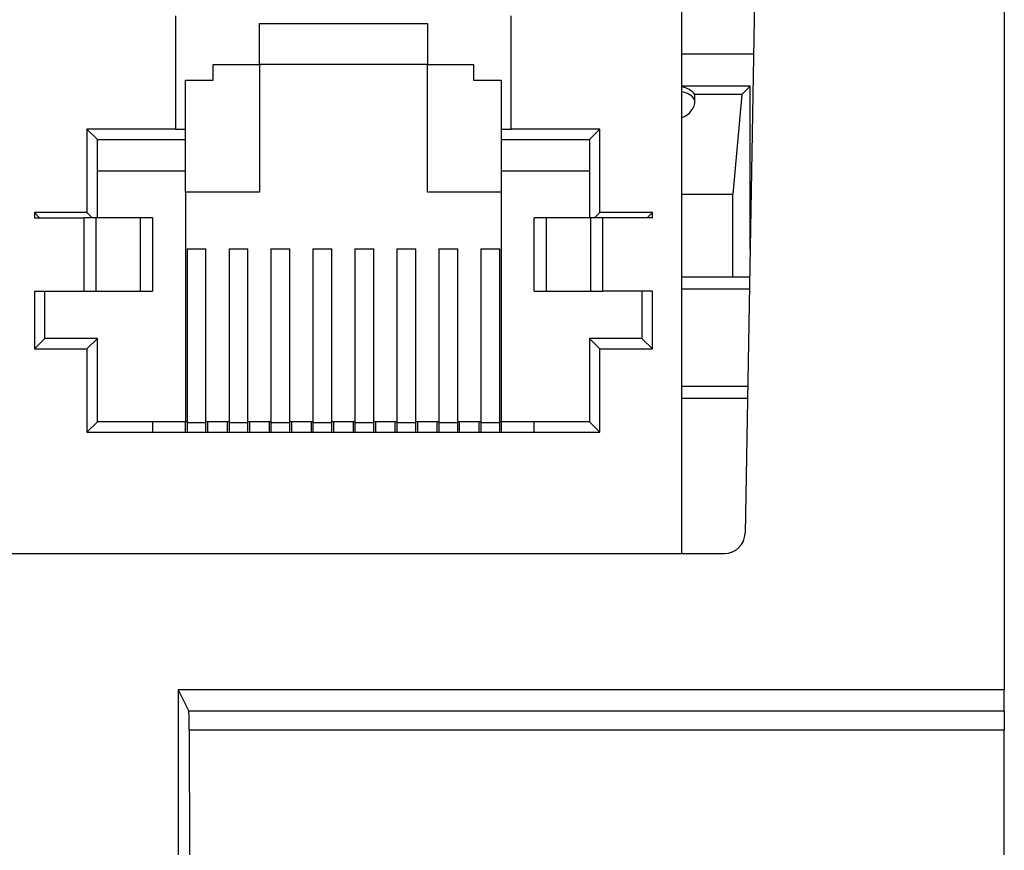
# Model space of a CAD drawing. Header units: inches. Extents: x -14 to 120, y -144 to -15.
# Tile 15 of 16: x 103 to 119, y -37 to -23. Entities that reach past the tile are written whole.
import ezdxf

# ---------------------------------------------------------------- set-up
doc = ezdxf.new("R2010")
doc.units = ezdxf.units.IN
doc.header["$MEASUREMENT"] = 0

# ---------------------------------------------------------------- blocks, each defined once
blk = doc.blocks.new('block 767')
at = {"color": 7, "lineweight": 25}
blk.add_lwpolyline([(119.311, -34.691), (105.5, -34.691)], dxfattribs=at)
blk = doc.blocks.new('block 768')
at = {"color": 7, "lineweight": 25}
blk.add_lwpolyline([(119.311, -36.806), (119.311, -34.691)], dxfattribs=at)
blk = doc.blocks.new('block 770')
at = {"color": 7, "lineweight": 25}
blk.add_lwpolyline([(105.5, -34.691), (105.504, -36.806)], dxfattribs=at)
blk = doc.blocks.new('block 771')
at = {"color": 7, "lineweight": 25}
blk.add_open_spline([(105.5, -34.691), (105.5, -34.675), (105.5, -34.657), (105.5, -34.64), (105.5, -34.624), (105.5, -34.608), (105.499, -34.592), (105.499, -34.577), (105.499, -34.562), (105.499, -34.547), (105.498, -34.533), (105.498, -34.518), (105.498, -34.505), (105.498, -34.492), (105.497, -34.479), (105.497, -34.466), (105.496, -34.436), (105.495, -34.411), (105.494, -34.395), (105.493, -34.379), (105.492, -34.373), (105.491, -34.367)], degree=3, knots=[0, 0, 0, 0, 1, 1, 1, 2, 2, 2, 3, 3, 3, 4, 4, 4, 5, 5, 5, 6, 6, 6, 7, 7, 7, 7], dxfattribs=at)
blk = doc.blocks.new('block 772')
at = {"color": 7, "lineweight": 25}
blk.add_lwpolyline([(105.311, -34.006), (105.311, -36.806)], dxfattribs=at)
blk = doc.blocks.new('block 773')
at = {"color": 7, "lineweight": 25}
blk.add_lwpolyline([(105.311, -34.006), (105.491, -34.367)], dxfattribs=at)
blk = doc.blocks.new('block 774')
at = {"color": 7, "lineweight": 25}
blk.add_lwpolyline([(119.311, -34.367), (105.491, -34.367)], dxfattribs=at)
blk = doc.blocks.new('block 775')
at = {"color": 7, "lineweight": 25}
blk.add_lwpolyline([(119.311, -34.367), (119.311, -34.691)], dxfattribs=at)
blk = doc.blocks.new('block 781')
at = {"color": 7, "lineweight": 25}
blk.add_lwpolyline([(119.311, -34.006), (105.311, -34.006)], dxfattribs=at)
blk = doc.blocks.new('block 782')
at = {"color": 7, "lineweight": 25}
blk.add_lwpolyline([(119.311, -34.367), (119.311, -34.006)], dxfattribs=at)
blk = doc.blocks.new('block 848')
at = {"color": 7, "lineweight": 25}
blk.add_lwpolyline([(101.653, -31.696), (114.569, -31.696)], dxfattribs=at)
blk = doc.blocks.new('block 849')
at = {"color": 7, "lineweight": 25}
blk.add_open_spline([(114.569, -31.696), (114.76, -31.696), (114.916, -31.543), (114.919, -31.352)], degree=3, dxfattribs=at)
blk = doc.blocks.new('block 850')
at = {"color": 7, "lineweight": 25}
blk.add_lwpolyline([(115.105, -20.7), (114.919, -31.352)], dxfattribs=at)
blk = doc.blocks.new('block 856')
at = {"color": 7, "lineweight": 25}
blk.add_lwpolyline([(119.311, -20.706), (119.311, -34.006)], dxfattribs=at)
blk = doc.blocks.new('block 980')
at = {"color": 7, "lineweight": 25}
blk.add_lwpolyline([(113.347, -28.229), (113.347, -27.251)], dxfattribs=at)
blk = doc.blocks.new('block 981')
at = {"color": 7, "lineweight": 25}
blk.add_lwpolyline([(113.347, -27.251), (112.505, -27.251)], dxfattribs=at)
blk = doc.blocks.new('block 982')
at = {"color": 7, "lineweight": 25}
blk.add_lwpolyline([(112.505, -26.007), (112.505, -27.251)], dxfattribs=at)
blk = doc.blocks.new('block 983')
at = {"color": 7, "lineweight": 25}
blk.add_lwpolyline([(113.347, -26.007), (112.505, -26.007)], dxfattribs=at)
blk = doc.blocks.new('block 984')
at = {"color": 7, "lineweight": 25}
blk.add_lwpolyline([(113.347, -26.007), (113.347, -25.918)], dxfattribs=at)
blk = doc.blocks.new('block 985')
at = {"color": 7, "lineweight": 25}
blk.add_lwpolyline([(113.347, -25.918), (112.458, -25.918)], dxfattribs=at)
blk = doc.blocks.new('block 986')
at = {"color": 7, "lineweight": 25}
blk.add_lwpolyline([(112.458, -25.918), (112.458, -24.504)], dxfattribs=at)
blk = doc.blocks.new('block 987')
at = {"color": 7, "lineweight": 25}
blk.add_lwpolyline([(112.458, -24.504), (110.956, -24.504)], dxfattribs=at)
blk = doc.blocks.new('block 988')
at = {"color": 7, "lineweight": 25}
blk.add_lwpolyline([(110.956, -24.504), (110.956, -22.584)], dxfattribs=at)
blk = doc.blocks.new('block 994')
at = {"color": 7, "lineweight": 25}
blk.add_lwpolyline([(105.266, -22.584), (105.266, -24.504)], dxfattribs=at)
blk = doc.blocks.new('block 995')
at = {"color": 7, "lineweight": 25}
blk.add_lwpolyline([(105.266, -24.504), (103.764, -24.504)], dxfattribs=at)
blk = doc.blocks.new('block 996')
at = {"color": 7, "lineweight": 25}
blk.add_lwpolyline([(103.764, -24.504), (103.764, -25.918)], dxfattribs=at)
blk = doc.blocks.new('block 997')
at = {"color": 7, "lineweight": 25}
blk.add_lwpolyline([(103.764, -25.918), (102.875, -25.918)], dxfattribs=at)
blk = doc.blocks.new('block 998')
at = {"color": 7, "lineweight": 25}
blk.add_lwpolyline([(102.875, -25.918), (102.875, -26.007)], dxfattribs=at)
blk = doc.blocks.new('block 999')
at = {"color": 7, "lineweight": 25}
blk.add_lwpolyline([(102.875, -26.007), (103.717, -26.007)], dxfattribs=at)
blk = doc.blocks.new('block 1000')
at = {"color": 7, "lineweight": 25}
blk.add_lwpolyline([(103.717, -27.251), (103.717, -26.007)], dxfattribs=at)
blk = doc.blocks.new('block 1001')
at = {"color": 7, "lineweight": 25}
blk.add_lwpolyline([(102.875, -27.251), (103.717, -27.251)], dxfattribs=at)
blk = doc.blocks.new('block 1002')
at = {"color": 7, "lineweight": 25}
blk.add_lwpolyline([(102.875, -27.251), (102.875, -28.229)], dxfattribs=at)
blk = doc.blocks.new('block 1003')
at = {"color": 7, "lineweight": 25}
blk.add_lwpolyline([(102.875, -28.229), (103.764, -28.229)], dxfattribs=at)
blk = doc.blocks.new('block 1004')
at = {"color": 7, "lineweight": 25}
blk.add_lwpolyline([(103.764, -28.229), (103.764, -29.643)], dxfattribs=at)
blk = doc.blocks.new('block 1005')
at = {"color": 7, "lineweight": 25}
blk.add_lwpolyline([(103.764, -29.643), (112.458, -29.643)], dxfattribs=at)
blk = doc.blocks.new('block 1006')
at = {"color": 7, "lineweight": 25}
blk.add_lwpolyline([(112.458, -29.643), (112.458, -28.229)], dxfattribs=at)
blk = doc.blocks.new('block 1007')
at = {"color": 7, "lineweight": 25}
blk.add_lwpolyline([(112.458, -28.229), (113.347, -28.229)], dxfattribs=at)
blk = doc.blocks.new('block 1010')
at = {"color": 7, "lineweight": 25}
blk.add_lwpolyline([(113.845, -31.696), (113.845, -22.228)], dxfattribs=at)
blk = doc.blocks.new('block 1011')
at = {"color": 7, "lineweight": 25}
blk.add_lwpolyline([(112.505, -26.007), (112.307, -26.007)], dxfattribs=at)
blk = doc.blocks.new('block 1012')
at = {"color": 7, "lineweight": 25}
blk.add_lwpolyline([(112.307, -27.251), (112.505, -27.251)], dxfattribs=at)
blk = doc.blocks.new('block 1013')
at = {"color": 7, "lineweight": 25}
blk.add_lwpolyline([(112.307, -27.251), (112.307, -26.007)], dxfattribs=at)
blk = doc.blocks.new('block 1014')
at = {"color": 7, "lineweight": 25}
blk.add_lwpolyline([(103.916, -26.007), (103.717, -26.007)], dxfattribs=at)
blk = doc.blocks.new('block 1015')
at = {"color": 7, "lineweight": 25}
blk.add_lwpolyline([(103.916, -26.007), (103.916, -27.251)], dxfattribs=at)
blk = doc.blocks.new('block 1016')
at = {"color": 7, "lineweight": 25}
blk.add_lwpolyline([(103.717, -27.251), (103.916, -27.251)], dxfattribs=at)
blk = doc.blocks.new('block 1017')
at = {"color": 7, "lineweight": 25}
blk.add_lwpolyline([(104.675, -27.251), (104.675, -26.007)], dxfattribs=at)
blk = doc.blocks.new('block 1018')
at = {"color": 7, "lineweight": 25}
blk.add_lwpolyline([(104.675, -26.007), (103.916, -26.007)], dxfattribs=at)
blk = doc.blocks.new('block 1019')
at = {"color": 7, "lineweight": 25}
blk.add_lwpolyline([(103.916, -27.251), (104.675, -27.251)], dxfattribs=at)
blk = doc.blocks.new('block 1020')
at = {"color": 7, "lineweight": 25}
blk.add_lwpolyline([(111.547, -26.007), (111.547, -27.251)], dxfattribs=at)
blk = doc.blocks.new('block 1021')
at = {"color": 7, "lineweight": 25}
blk.add_lwpolyline([(112.307, -26.007), (111.547, -26.007)], dxfattribs=at)
blk = doc.blocks.new('block 1022')
at = {"color": 7, "lineweight": 25}
blk.add_lwpolyline([(111.547, -27.251), (112.307, -27.251)], dxfattribs=at)
blk = doc.blocks.new('block 1131')
at = {"color": 7, "lineweight": 25}
blk.add_lwpolyline([(112.28, -29.465), (112.458, -29.643)], dxfattribs=at)
blk = doc.blocks.new('block 1132')
at = {"color": 7, "lineweight": 25}
blk.add_lwpolyline([(112.28, -28.051), (112.28, -29.465)], dxfattribs=at)
blk = doc.blocks.new('block 1133')
at = {"color": 7, "lineweight": 25}
blk.add_lwpolyline([(112.28, -28.051), (112.458, -28.229)], dxfattribs=at)
blk = doc.blocks.new('block 1134')
at = {"color": 7, "lineweight": 25}
blk.add_lwpolyline([(103.942, -28.051), (103.764, -28.229)], dxfattribs=at)
blk = doc.blocks.new('block 1135')
at = {"color": 7, "lineweight": 25}
blk.add_lwpolyline([(103.942, -29.465), (103.942, -28.051)], dxfattribs=at)
blk = doc.blocks.new('block 1136')
at = {"color": 7, "lineweight": 25}
blk.add_lwpolyline([(103.942, -29.465), (103.764, -29.643)], dxfattribs=at)
blk = doc.blocks.new('block 1137')
at = {"color": 7, "lineweight": 25}
blk.add_lwpolyline([(112.28, -29.465), (111.338, -29.465)], dxfattribs=at)
blk = doc.blocks.new('block 1138')
at = {"color": 7, "lineweight": 25}
blk.add_lwpolyline([(111.338, -29.465), (111.338, -29.643)], dxfattribs=at)
blk = doc.blocks.new('block 1139')
at = {"color": 7, "lineweight": 25}
blk.add_lwpolyline([(104.884, -29.465), (103.942, -29.465)], dxfattribs=at)
blk = doc.blocks.new('block 1140')
at = {"color": 7, "lineweight": 25}
blk.add_lwpolyline([(104.884, -29.643), (104.884, -29.465)], dxfattribs=at)
blk = doc.blocks.new('block 1141')
at = {"color": 7, "lineweight": 25}
blk.add_lwpolyline([(113.17, -28.051), (112.28, -28.051)], dxfattribs=at)
blk = doc.blocks.new('block 1142')
at = {"color": 7, "lineweight": 25}
blk.add_lwpolyline([(113.17, -28.051), (113.347, -28.229)], dxfattribs=at)
blk = doc.blocks.new('block 1143')
at = {"color": 7, "lineweight": 25}
blk.add_lwpolyline([(102.964, -26.007), (102.875, -25.918)], dxfattribs=at)
blk = doc.blocks.new('block 1144')
at = {"color": 7, "lineweight": 25}
blk.add_lwpolyline([(103.053, -28.051), (103.053, -27.251)], dxfattribs=at)
blk = doc.blocks.new('block 1145')
at = {"color": 7, "lineweight": 25}
blk.add_lwpolyline([(103.053, -28.051), (102.875, -28.229)], dxfattribs=at)
blk = doc.blocks.new('block 1146')
at = {"color": 7, "lineweight": 25}
blk.add_lwpolyline([(113.17, -27.251), (113.17, -28.051)], dxfattribs=at)
blk = doc.blocks.new('block 1147')
at = {"color": 7, "lineweight": 25}
blk.add_lwpolyline([(113.259, -26.007), (113.347, -25.918)], dxfattribs=at)
blk = doc.blocks.new('block 1148')
at = {"color": 7, "lineweight": 25}
blk.add_lwpolyline([(103.942, -28.051), (103.053, -28.051)], dxfattribs=at)
blk = doc.blocks.new('block 1149')
at = {"color": 7, "lineweight": 25}
blk.add_lwpolyline([(112.369, -26.007), (112.458, -25.918)], dxfattribs=at)
blk = doc.blocks.new('block 1150')
at = {"color": 7, "lineweight": 25}
blk.add_lwpolyline([(112.28, -24.682), (112.28, -26.007)], dxfattribs=at)
blk = doc.blocks.new('block 1151')
at = {"color": 7, "lineweight": 25}
blk.add_lwpolyline([(112.28, -24.682), (112.458, -24.504)], dxfattribs=at)
blk = doc.blocks.new('block 1152')
at = {"color": 7, "lineweight": 25}
blk.add_lwpolyline([(103.853, -26.007), (103.764, -25.918)], dxfattribs=at)
blk = doc.blocks.new('block 1153')
at = {"color": 7, "lineweight": 25}
blk.add_lwpolyline([(103.942, -24.682), (103.764, -24.504)], dxfattribs=at)
blk = doc.blocks.new('block 1154')
at = {"color": 7, "lineweight": 25}
blk.add_lwpolyline([(103.942, -26.007), (103.942, -24.682)], dxfattribs=at)
blk = doc.blocks.new('block 1155')
at = {"color": 7, "lineweight": 25}
blk.add_lwpolyline([(110.787, -24.682), (112.28, -24.682)], dxfattribs=at)
blk = doc.blocks.new('block 1156')
at = {"color": 7, "lineweight": 25}
blk.add_lwpolyline([(110.787, -24.504), (110.787, -24.682)], dxfattribs=at)
blk = doc.blocks.new('block 1157')
at = {"color": 7, "lineweight": 25}
blk.add_lwpolyline([(110.787, -24.504), (110.956, -24.504)], dxfattribs=at)
blk = doc.blocks.new('block 1158')
at = {"color": 7, "lineweight": 25}
blk.add_lwpolyline([(110.316, -23.677), (110.787, -23.677)], dxfattribs=at)
blk = doc.blocks.new('block 1159')
at = {"color": 7, "lineweight": 25}
blk.add_lwpolyline([(110.316, -23.411), (110.316, -23.677)], dxfattribs=at)
blk = doc.blocks.new('block 1160')
at = {"color": 7, "lineweight": 25}
blk.add_lwpolyline([(109.534, -23.411), (110.316, -23.411)], dxfattribs=at)
blk = doc.blocks.new('block 1161')
at = {"color": 7, "lineweight": 25}
blk.add_lwpolyline([(109.534, -22.717), (109.534, -23.411)], dxfattribs=at)
blk = doc.blocks.new('block 1162')
at = {"color": 7, "lineweight": 25}
blk.add_lwpolyline([(106.689, -22.717), (109.534, -22.717)], dxfattribs=at)
blk = doc.blocks.new('block 1163')
at = {"color": 7, "lineweight": 25}
blk.add_lwpolyline([(106.689, -23.411), (106.689, -22.717)], dxfattribs=at)
blk = doc.blocks.new('block 1164')
at = {"color": 7, "lineweight": 25}
blk.add_lwpolyline([(105.906, -23.411), (106.689, -23.411)], dxfattribs=at)
blk = doc.blocks.new('block 1165')
at = {"color": 7, "lineweight": 25}
blk.add_lwpolyline([(105.435, -23.677), (105.906, -23.677)], dxfattribs=at)
blk = doc.blocks.new('block 1166')
at = {"color": 7, "lineweight": 25}
blk.add_lwpolyline([(105.266, -24.504), (105.435, -24.504)], dxfattribs=at)
blk = doc.blocks.new('block 1167')
at = {"color": 7, "lineweight": 25}
blk.add_lwpolyline([(105.435, -24.504), (105.435, -23.677)], dxfattribs=at)
blk = doc.blocks.new('block 1168')
at = {"color": 7, "lineweight": 25}
blk.add_lwpolyline([(105.906, -23.677), (105.906, -23.411)], dxfattribs=at)
blk = doc.blocks.new('block 1169')
at = {"color": 7, "lineweight": 25}
blk.add_lwpolyline([(110.787, -23.677), (110.787, -24.504)], dxfattribs=at)
blk = doc.blocks.new('block 1170')
at = {"color": 7, "lineweight": 25}
blk.add_lwpolyline([(103.942, -24.682), (105.435, -24.682)], dxfattribs=at)
blk = doc.blocks.new('block 1171')
at = {"color": 7, "lineweight": 25}
blk.add_lwpolyline([(105.435, -24.682), (105.435, -24.504)], dxfattribs=at)
blk = doc.blocks.new('block 1172')
at = {"color": 7, "lineweight": 25}
blk.add_lwpolyline([(111.347, -27.251), (111.347, -26.007)], dxfattribs=at)
blk = doc.blocks.new('block 1173')
at = {"color": 7, "lineweight": 25}
blk.add_lwpolyline([(111.547, -26.007), (111.347, -26.007)], dxfattribs=at)
blk = doc.blocks.new('block 1174')
at = {"color": 7, "lineweight": 25}
blk.add_lwpolyline([(111.347, -27.251), (111.547, -27.251)], dxfattribs=at)
blk = doc.blocks.new('block 1175')
at = {"color": 7, "lineweight": 25}
blk.add_lwpolyline([(104.875, -26.007), (104.875, -27.251)], dxfattribs=at)
blk = doc.blocks.new('block 1176')
at = {"color": 7, "lineweight": 25}
blk.add_lwpolyline([(104.875, -26.007), (104.675, -26.007)], dxfattribs=at)
blk = doc.blocks.new('block 1177')
at = {"color": 7, "lineweight": 25}
blk.add_lwpolyline([(104.675, -27.251), (104.875, -27.251)], dxfattribs=at)
blk = doc.blocks.new('block 1178')
at = {"color": 7, "lineweight": 25}
blk.add_lwpolyline([(107.942, -29.465), (107.942, -29.643)], dxfattribs=at)
blk = doc.blocks.new('block 1179')
at = {"color": 7, "lineweight": 25}
blk.add_lwpolyline([(108.28, -29.643), (108.28, -29.465)], dxfattribs=at)
blk = doc.blocks.new('block 1180')
at = {"color": 7, "lineweight": 25}
blk.add_lwpolyline([(108.28, -29.465), (107.942, -29.465)], dxfattribs=at)
blk = doc.blocks.new('block 1181')
at = {"color": 7, "lineweight": 25}
blk.add_lwpolyline([(109.365, -29.465), (109.365, -29.643)], dxfattribs=at)
blk = doc.blocks.new('block 1182')
at = {"color": 7, "lineweight": 25}
blk.add_lwpolyline([(109.703, -29.643), (109.703, -29.465)], dxfattribs=at)
blk = doc.blocks.new('block 1183')
at = {"color": 7, "lineweight": 25}
blk.add_lwpolyline([(109.703, -29.465), (109.365, -29.465)], dxfattribs=at)
blk = doc.blocks.new('block 1184')
at = {"color": 7, "lineweight": 25}
blk.add_lwpolyline([(108.991, -29.643), (108.991, -29.465)], dxfattribs=at)
blk = doc.blocks.new('block 1185')
at = {"color": 7, "lineweight": 25}
blk.add_lwpolyline([(108.653, -29.465), (108.653, -29.643)], dxfattribs=at)
blk = doc.blocks.new('block 1186')
at = {"color": 7, "lineweight": 25}
blk.add_lwpolyline([(108.991, -29.465), (108.653, -29.465)], dxfattribs=at)
blk = doc.blocks.new('block 1187')
at = {"color": 7, "lineweight": 25}
blk.add_lwpolyline([(110.414, -29.643), (110.414, -29.465)], dxfattribs=at)
blk = doc.blocks.new('block 1188')
at = {"color": 7, "lineweight": 25}
blk.add_lwpolyline([(110.076, -29.465), (110.076, -29.643)], dxfattribs=at)
blk = doc.blocks.new('block 1189')
at = {"color": 7, "lineweight": 25}
blk.add_lwpolyline([(110.414, -29.465), (110.076, -29.465)], dxfattribs=at)
blk = doc.blocks.new('block 1190')
at = {"color": 7, "lineweight": 25}
blk.add_lwpolyline([(110.787, -29.465), (110.787, -29.643)], dxfattribs=at)
blk = doc.blocks.new('block 1191')
at = {"color": 7, "lineweight": 25}
blk.add_lwpolyline([(111.338, -29.465), (110.787, -29.465)], dxfattribs=at)
blk = doc.blocks.new('block 1192')
at = {"color": 7, "lineweight": 25}
blk.add_lwpolyline([(106.858, -29.643), (106.858, -29.465)], dxfattribs=at)
blk = doc.blocks.new('block 1193')
at = {"color": 7, "lineweight": 25}
blk.add_lwpolyline([(106.52, -29.465), (106.52, -29.643)], dxfattribs=at)
blk = doc.blocks.new('block 1194')
at = {"color": 7, "lineweight": 25}
blk.add_lwpolyline([(106.858, -29.465), (106.52, -29.465)], dxfattribs=at)
blk = doc.blocks.new('block 1195')
at = {"color": 7, "lineweight": 25}
blk.add_lwpolyline([(105.435, -29.643), (105.435, -29.465)], dxfattribs=at)
blk = doc.blocks.new('block 1196')
at = {"color": 7, "lineweight": 25}
blk.add_lwpolyline([(105.435, -29.465), (104.884, -29.465)], dxfattribs=at)
blk = doc.blocks.new('block 1197')
at = {"color": 7, "lineweight": 25}
blk.add_lwpolyline([(106.146, -29.643), (106.146, -29.465)], dxfattribs=at)
blk = doc.blocks.new('block 1198')
at = {"color": 7, "lineweight": 25}
blk.add_lwpolyline([(105.809, -29.465), (105.809, -29.643)], dxfattribs=at)
blk = doc.blocks.new('block 1199')
at = {"color": 7, "lineweight": 25}
blk.add_lwpolyline([(106.146, -29.465), (105.809, -29.465)], dxfattribs=at)
blk = doc.blocks.new('block 1200')
at = {"color": 7, "lineweight": 25}
blk.add_lwpolyline([(107.231, -29.465), (107.231, -29.643)], dxfattribs=at)
blk = doc.blocks.new('block 1201')
at = {"color": 7, "lineweight": 25}
blk.add_lwpolyline([(107.569, -29.643), (107.569, -29.465)], dxfattribs=at)
blk = doc.blocks.new('block 1202')
at = {"color": 7, "lineweight": 25}
blk.add_lwpolyline([(107.569, -29.465), (107.231, -29.465)], dxfattribs=at)
blk = doc.blocks.new('block 1203')
at = {"color": 7, "lineweight": 25}
blk.add_lwpolyline([(109.729, -29.477), (110.049, -29.477)], dxfattribs=at)
blk = doc.blocks.new('block 1204')
at = {"color": 7, "lineweight": 25}
blk.add_lwpolyline([(110.049, -29.643), (110.049, -29.477)], dxfattribs=at)
blk = doc.blocks.new('block 1205')
at = {"color": 7, "lineweight": 25}
blk.add_lwpolyline([(109.729, -29.477), (109.729, -29.643)], dxfattribs=at)
blk = doc.blocks.new('block 1206')
at = {"color": 7, "lineweight": 25}
blk.add_lwpolyline([(109.018, -29.477), (109.338, -29.477)], dxfattribs=at)
blk = doc.blocks.new('block 1207')
at = {"color": 7, "lineweight": 25}
blk.add_lwpolyline([(109.338, -29.643), (109.338, -29.477)], dxfattribs=at)
blk = doc.blocks.new('block 1208')
at = {"color": 7, "lineweight": 25}
blk.add_lwpolyline([(109.018, -29.477), (109.018, -29.643)], dxfattribs=at)
blk = doc.blocks.new('block 1209')
at = {"color": 7, "lineweight": 25}
blk.add_lwpolyline([(106.884, -29.477), (107.204, -29.477)], dxfattribs=at)
blk = doc.blocks.new('block 1210')
at = {"color": 7, "lineweight": 25}
blk.add_lwpolyline([(107.204, -29.643), (107.204, -29.477)], dxfattribs=at)
blk = doc.blocks.new('block 1211')
at = {"color": 7, "lineweight": 25}
blk.add_lwpolyline([(106.884, -29.477), (106.884, -29.643)], dxfattribs=at)
blk = doc.blocks.new('block 1212')
at = {"color": 7, "lineweight": 25}
blk.add_lwpolyline([(107.595, -29.477), (107.916, -29.477)], dxfattribs=at)
blk = doc.blocks.new('block 1213')
at = {"color": 7, "lineweight": 25}
blk.add_lwpolyline([(107.916, -29.643), (107.916, -29.477)], dxfattribs=at)
blk = doc.blocks.new('block 1214')
at = {"color": 7, "lineweight": 25}
blk.add_lwpolyline([(107.595, -29.477), (107.595, -29.643)], dxfattribs=at)
blk = doc.blocks.new('block 1215')
at = {"color": 7, "lineweight": 25}
blk.add_lwpolyline([(110.44, -29.477), (110.761, -29.477)], dxfattribs=at)
blk = doc.blocks.new('block 1216')
at = {"color": 7, "lineweight": 25}
blk.add_lwpolyline([(110.761, -29.643), (110.761, -29.477)], dxfattribs=at)
blk = doc.blocks.new('block 1217')
at = {"color": 7, "lineweight": 25}
blk.add_lwpolyline([(110.44, -29.477), (110.44, -29.643)], dxfattribs=at)
blk = doc.blocks.new('block 1218')
at = {"color": 7, "lineweight": 25}
blk.add_lwpolyline([(105.462, -29.477), (105.782, -29.477)], dxfattribs=at)
blk = doc.blocks.new('block 1219')
at = {"color": 7, "lineweight": 25}
blk.add_lwpolyline([(105.462, -29.477), (105.462, -29.643)], dxfattribs=at)
blk = doc.blocks.new('block 1220')
at = {"color": 7, "lineweight": 25}
blk.add_lwpolyline([(105.782, -29.643), (105.782, -29.477)], dxfattribs=at)
blk = doc.blocks.new('block 1221')
at = {"color": 7, "lineweight": 25}
blk.add_lwpolyline([(108.307, -29.477), (108.627, -29.477)], dxfattribs=at)
blk = doc.blocks.new('block 1222')
at = {"color": 7, "lineweight": 25}
blk.add_lwpolyline([(108.307, -29.477), (108.307, -29.643)], dxfattribs=at)
blk = doc.blocks.new('block 1223')
at = {"color": 7, "lineweight": 25}
blk.add_lwpolyline([(108.627, -29.643), (108.627, -29.477)], dxfattribs=at)
blk = doc.blocks.new('block 1224')
at = {"color": 7, "lineweight": 25}
blk.add_lwpolyline([(106.173, -29.477), (106.493, -29.477)], dxfattribs=at)
blk = doc.blocks.new('block 1225')
at = {"color": 7, "lineweight": 25}
blk.add_lwpolyline([(106.173, -29.477), (106.173, -29.643)], dxfattribs=at)
blk = doc.blocks.new('block 1226')
at = {"color": 7, "lineweight": 25}
blk.add_lwpolyline([(106.493, -29.643), (106.493, -29.477)], dxfattribs=at)
blk = doc.blocks.new('block 1233')
at = {"color": 7, "lineweight": 25}
blk.add_lwpolyline([(107.595, -26.531), (107.916, -26.531)], dxfattribs=at)
blk = doc.blocks.new('block 1234')
at = {"color": 7, "lineweight": 25}
blk.add_lwpolyline([(107.916, -29.477), (107.916, -26.531)], dxfattribs=at)
blk = doc.blocks.new('block 1235')
at = {"color": 7, "lineweight": 25}
blk.add_lwpolyline([(107.595, -26.531), (107.595, -29.477)], dxfattribs=at)
blk = doc.blocks.new('block 1236')
at = {"color": 7, "lineweight": 25}
blk.add_lwpolyline([(106.173, -26.531), (106.493, -26.531)], dxfattribs=at)
blk = doc.blocks.new('block 1237')
at = {"color": 7, "lineweight": 25}
blk.add_lwpolyline([(106.173, -26.531), (106.173, -29.477)], dxfattribs=at)
blk = doc.blocks.new('block 1238')
at = {"color": 7, "lineweight": 25}
blk.add_lwpolyline([(106.493, -29.477), (106.493, -26.531)], dxfattribs=at)
blk = doc.blocks.new('block 1239')
at = {"color": 7, "lineweight": 25}
blk.add_lwpolyline([(109.018, -26.531), (109.338, -26.531)], dxfattribs=at)
blk = doc.blocks.new('block 1240')
at = {"color": 7, "lineweight": 25}
blk.add_lwpolyline([(109.018, -26.531), (109.018, -29.477)], dxfattribs=at)
blk = doc.blocks.new('block 1241')
at = {"color": 7, "lineweight": 25}
blk.add_lwpolyline([(109.338, -29.477), (109.338, -26.531)], dxfattribs=at)
blk = doc.blocks.new('block 1242')
at = {"color": 7, "lineweight": 25}
blk.add_lwpolyline([(106.884, -26.531), (107.204, -26.531)], dxfattribs=at)
blk = doc.blocks.new('block 1243')
at = {"color": 7, "lineweight": 25}
blk.add_lwpolyline([(107.204, -29.477), (107.204, -26.531)], dxfattribs=at)
blk = doc.blocks.new('block 1244')
at = {"color": 7, "lineweight": 25}
blk.add_lwpolyline([(106.884, -26.531), (106.884, -29.477)], dxfattribs=at)
blk = doc.blocks.new('block 1245')
at = {"color": 7, "lineweight": 25}
blk.add_lwpolyline([(108.307, -26.531), (108.627, -26.531)], dxfattribs=at)
blk = doc.blocks.new('block 1246')
at = {"color": 7, "lineweight": 25}
blk.add_lwpolyline([(108.307, -26.531), (108.307, -29.477)], dxfattribs=at)
blk = doc.blocks.new('block 1247')
at = {"color": 7, "lineweight": 25}
blk.add_lwpolyline([(108.627, -29.477), (108.627, -26.531)], dxfattribs=at)
blk = doc.blocks.new('block 1248')
at = {"color": 7, "lineweight": 25}
blk.add_lwpolyline([(105.462, -26.531), (105.782, -26.531)], dxfattribs=at)
blk = doc.blocks.new('block 1249')
at = {"color": 7, "lineweight": 25}
blk.add_lwpolyline([(105.462, -26.531), (105.462, -29.477)], dxfattribs=at)
blk = doc.blocks.new('block 1250')
at = {"color": 7, "lineweight": 25}
blk.add_lwpolyline([(105.782, -29.477), (105.782, -26.531)], dxfattribs=at)
blk = doc.blocks.new('block 1251')
at = {"color": 7, "lineweight": 25}
blk.add_lwpolyline([(110.44, -26.531), (110.761, -26.531)], dxfattribs=at)
blk = doc.blocks.new('block 1252')
at = {"color": 7, "lineweight": 25}
blk.add_lwpolyline([(110.761, -29.477), (110.761, -26.531)], dxfattribs=at)
blk = doc.blocks.new('block 1253')
at = {"color": 7, "lineweight": 25}
blk.add_lwpolyline([(110.44, -26.531), (110.44, -29.477)], dxfattribs=at)
blk = doc.blocks.new('block 1254')
at = {"color": 7, "lineweight": 25}
blk.add_lwpolyline([(109.729, -26.531), (110.049, -26.531)], dxfattribs=at)
blk = doc.blocks.new('block 1255')
at = {"color": 7, "lineweight": 25}
blk.add_lwpolyline([(110.049, -29.477), (110.049, -26.531)], dxfattribs=at)
blk = doc.blocks.new('block 1256')
at = {"color": 7, "lineweight": 25}
blk.add_lwpolyline([(109.729, -26.531), (109.729, -29.477)], dxfattribs=at)
blk = doc.blocks.new('block 1389')
at = {"color": 7, "lineweight": 25}
blk.add_lwpolyline([(107.231, -29.465), (107.204, -29.465)], dxfattribs=at)
blk = doc.blocks.new('block 1390')
at = {"color": 7, "lineweight": 25}
blk.add_lwpolyline([(106.884, -29.465), (106.858, -29.465)], dxfattribs=at)
blk = doc.blocks.new('block 1391')
at = {"color": 7, "lineweight": 25}
blk.add_lwpolyline([(106.52, -29.465), (106.493, -29.465)], dxfattribs=at)
blk = doc.blocks.new('block 1392')
at = {"color": 7, "lineweight": 25}
blk.add_lwpolyline([(106.173, -29.465), (106.146, -29.465)], dxfattribs=at)
blk = doc.blocks.new('block 1393')
at = {"color": 7, "lineweight": 25}
blk.add_lwpolyline([(107.942, -29.465), (107.916, -29.465)], dxfattribs=at)
blk = doc.blocks.new('block 1394')
at = {"color": 7, "lineweight": 25}
blk.add_lwpolyline([(107.595, -29.465), (107.569, -29.465)], dxfattribs=at)
blk = doc.blocks.new('block 1395')
at = {"color": 7, "lineweight": 25}
blk.add_lwpolyline([(109.365, -29.465), (109.338, -29.465)], dxfattribs=at)
blk = doc.blocks.new('block 1396')
at = {"color": 7, "lineweight": 25}
blk.add_lwpolyline([(109.018, -29.465), (108.991, -29.465)], dxfattribs=at)
blk = doc.blocks.new('block 1397')
at = {"color": 7, "lineweight": 25}
blk.add_lwpolyline([(108.653, -29.465), (108.627, -29.465)], dxfattribs=at)
blk = doc.blocks.new('block 1398')
at = {"color": 7, "lineweight": 25}
blk.add_lwpolyline([(108.307, -29.465), (108.28, -29.465)], dxfattribs=at)
blk = doc.blocks.new('block 1399')
at = {"color": 7, "lineweight": 25}
blk.add_lwpolyline([(105.809, -29.465), (105.782, -29.465)], dxfattribs=at)
blk = doc.blocks.new('block 1400')
at = {"color": 7, "lineweight": 25}
blk.add_lwpolyline([(105.462, -29.465), (105.435, -29.465)], dxfattribs=at)
blk = doc.blocks.new('block 1401')
at = {"color": 7, "lineweight": 25}
blk.add_lwpolyline([(110.076, -29.465), (110.049, -29.465)], dxfattribs=at)
blk = doc.blocks.new('block 1402')
at = {"color": 7, "lineweight": 25}
blk.add_lwpolyline([(109.729, -29.465), (109.703, -29.465)], dxfattribs=at)
blk = doc.blocks.new('block 1403')
at = {"color": 7, "lineweight": 25}
blk.add_lwpolyline([(110.787, -29.465), (110.761, -29.465)], dxfattribs=at)
blk = doc.blocks.new('block 1404')
at = {"color": 7, "lineweight": 25}
blk.add_lwpolyline([(110.44, -29.465), (110.414, -29.465)], dxfattribs=at)
blk = doc.blocks.new('block 1407')
at = {"color": 7, "lineweight": 25}
blk.add_lwpolyline([(110.787, -24.682), (110.787, -25.571)], dxfattribs=at)
blk = doc.blocks.new('block 1408')
at = {"color": 7, "lineweight": 25}
blk.add_lwpolyline([(110.787, -25.571), (109.534, -25.571)], dxfattribs=at)
blk = doc.blocks.new('block 1409')
at = {"color": 7, "lineweight": 25}
blk.add_lwpolyline([(109.534, -25.571), (109.534, -23.411)], dxfattribs=at)
blk = doc.blocks.new('block 1410')
at = {"color": 7, "lineweight": 25}
blk.add_lwpolyline([(106.689, -23.411), (106.689, -25.571)], dxfattribs=at)
blk = doc.blocks.new('block 1411')
at = {"color": 7, "lineweight": 25}
blk.add_lwpolyline([(106.689, -25.571), (105.435, -25.571)], dxfattribs=at)
blk = doc.blocks.new('block 1412')
at = {"color": 7, "lineweight": 25}
blk.add_lwpolyline([(105.435, -25.571), (105.435, -24.682)], dxfattribs=at)
blk = doc.blocks.new('block 1413')
at = {"color": 7, "lineweight": 25}
blk.add_lwpolyline([(109.534, -23.411), (106.689, -23.411)], dxfattribs=at)
blk = doc.blocks.new('block 1414')
at = {"color": 7, "lineweight": 25}
blk.add_lwpolyline([(112.28, -25.215), (110.787, -25.215)], dxfattribs=at)
blk = doc.blocks.new('block 1415')
at = {"color": 7, "lineweight": 25}
blk.add_lwpolyline([(110.787, -25.571), (110.787, -29.465)], dxfattribs=at)
blk = doc.blocks.new('block 1416')
at = {"color": 7, "lineweight": 25}
blk.add_lwpolyline([(105.435, -25.215), (103.942, -25.215)], dxfattribs=at)
blk = doc.blocks.new('block 1417')
at = {"color": 7, "lineweight": 25}
blk.add_lwpolyline([(105.435, -25.571), (105.435, -29.465)], dxfattribs=at)
blk = doc.blocks.new('block 1444')
at = {"color": 7, "lineweight": 25}
blk.add_lwpolyline([(114.991, -27.216), (113.845, -27.216)], dxfattribs=at)
blk = doc.blocks.new('block 1447')
at = {"color": 7, "lineweight": 25}
blk.add_lwpolyline([(113.845, -27.006), (114.995, -27.006)], dxfattribs=at)
blk = doc.blocks.new('block 1448')
at = {"color": 7, "lineweight": 25}
blk.add_lwpolyline([(114.959, -29.071), (113.845, -29.071)], dxfattribs=at)
blk = doc.blocks.new('block 1452')
at = {"color": 7, "lineweight": 25}
blk.add_lwpolyline([(115.003, -26.544), (115.003, -23.779)], dxfattribs=at)
blk = doc.blocks.new('block 1453')
at = {"color": 7, "lineweight": 25}
blk.add_lwpolyline([(115.003, -23.779), (113.845, -23.779)], dxfattribs=at)
blk = doc.blocks.new('block 1464')
at = {"color": 7, "lineweight": 25}
blk.add_lwpolyline([(115.061, -23.235), (113.845, -23.235)], dxfattribs=at)
blk = doc.blocks.new('block 1511')
at = {"color": 7, "lineweight": 25}
blk.add_lwpolyline([(114.712, -27.006), (114.712, -25.605)], dxfattribs=at)
blk = doc.blocks.new('block 1512')
at = {"color": 7, "lineweight": 25}
blk.add_lwpolyline([(114.864, -23.917), (114.712, -25.605)], dxfattribs=at)
blk = doc.blocks.new('block 1513')
at = {"color": 7, "lineweight": 25}
blk.add_lwpolyline([(114.864, -23.917), (115.003, -23.779)], dxfattribs=at)
blk = doc.blocks.new('block 1538')
at = {"color": 7, "lineweight": 25}
blk.add_lwpolyline([(113.845, -25.605), (114.712, -25.605)], dxfattribs=at)
blk = doc.blocks.new('block 1563')
at = {"color": 7, "lineweight": 25}
blk.add_open_spline([(113.845, -24.307), (113.978, -24.271), (114.07, -24.149), (114.069, -24.012)], degree=3, dxfattribs=at)
blk = doc.blocks.new('block 1564')
at = {"color": 7, "lineweight": 25}
blk.add_open_spline([(114.069, -24.012), (114.068, -23.98), (114.066, -23.949), (114.065, -23.917)], degree=3, dxfattribs=at)
blk = doc.blocks.new('block 1565')
at = {"color": 7, "lineweight": 25}
blk.add_lwpolyline([(114.864, -23.917), (114.065, -23.917)], dxfattribs=at)
blk = doc.blocks.new('block 1584')
at = {"color": 7, "lineweight": 25}
blk.add_open_spline([(114.065, -23.917), (114.012, -23.847), (113.933, -23.8), (113.845, -23.79)], degree=3, dxfattribs=at)
blk = doc.blocks.new('block 1849')
at = {"color": 253, "lineweight": 25}
blk.add_lwpolyline([(114.962, -28.869), (113.845, -28.869)], dxfattribs=at)
blk = doc.blocks.new('block 1853')
at = {"color": 253, "lineweight": 25}
blk.add_open_spline([(114.069, -24.012), (114.018, -23.935), (113.936, -23.886), (113.845, -23.876)], degree=3, dxfattribs=at)

msp = doc.modelspace()

# ---------------------------------------------------------------- block references
for name in ['block 850', 'block 856', 'block 1010', 'block 994', 'block 988', 'block 1162', 'block 1163', 'block 1161', 'block 1464', 'block 1164', 'block 1168', 'block 1410', 'block 1413', 'block 1160', 'block 1409', 'block 1159', 'block 1165', 'block 1167', 'block 1158', 'block 1169', 'block 1453', 'block 1584', 'block 1513', 'block 1452', 'block 1853', 'block 1563', 'block 1564', 'block 1565', 'block 1512', 'block 995', 'block 996', 'block 1153', 'block 1166', 'block 1171', 'block 1156', 'block 1157', 'block 987', 'block 1151', 'block 986', 'block 1154', 'block 1170', 'block 1412', 'block 1155', 'block 1407', 'block 1150', 'block 1416', 'block 1414', 'block 1411', 'block 1417', 'block 1408', 'block 1415', 'block 1538', 'block 1511', 'block 997', 'block 998', 'block 1143', 'block 999', 'block 1000', 'block 1014', 'block 1152', 'block 1015', 'block 1018', 'block 1017', 'block 1176', 'block 1175', 'block 1172', 'block 1173', 'block 1020', 'block 1021', 'block 1011', 'block 1013', 'block 1149', 'block 985', 'block 982', 'block 983', 'block 1147', 'block 984', 'block 1248', 'block 1249', 'block 1250', 'block 1236', 'block 1237', 'block 1238', 'block 1242', 'block 1244', 'block 1243', 'block 1233', 'block 1235', 'block 1234', 'block 1245', 'block 1246', 'block 1247', 'block 1239', 'block 1240', 'block 1241', 'block 1254', 'block 1256', 'block 1255', 'block 1251', 'block 1253', 'block 1252', 'block 1447', 'block 1001', 'block 1002', 'block 1144', 'block 1016', 'block 1019', 'block 1177', 'block 1174', 'block 1022', 'block 1012', 'block 981', 'block 1146', 'block 980', 'block 1444', 'block 1145', 'block 1148', 'block 1134', 'block 1135', 'block 1132', 'block 1133', 'block 1141', 'block 1142', 'block 1003', 'block 1004', 'block 1006', 'block 1007', 'block 1849', 'block 1448', 'block 1136', 'block 1139', 'block 1140', 'block 1196', 'block 1195', 'block 1400', 'block 1218', 'block 1219', 'block 1399', 'block 1220', 'block 1198', 'block 1199', 'block 1197', 'block 1392', 'block 1224', 'block 1225', 'block 1391', 'block 1226', 'block 1193', 'block 1194', 'block 1192', 'block 1390', 'block 1209', 'block 1211', 'block 1389', 'block 1210', 'block 1200', 'block 1202', 'block 1201', 'block 1394', 'block 1212', 'block 1214', 'block 1393', 'block 1213', 'block 1178', 'block 1180', 'block 1179', 'block 1398', 'block 1221', 'block 1222', 'block 1397', 'block 1223', 'block 1185', 'block 1186', 'block 1184', 'block 1396', 'block 1206', 'block 1208', 'block 1395', 'block 1207', 'block 1181', 'block 1183', 'block 1182', 'block 1402', 'block 1203', 'block 1205', 'block 1401', 'block 1204', 'block 1188', 'block 1189', 'block 1187', 'block 1404', 'block 1215', 'block 1217', 'block 1403', 'block 1216', 'block 1190', 'block 1191', 'block 1137', 'block 1138', 'block 1131', 'block 1005', 'block 849', 'block 848', 'block 772', 'block 773', 'block 781', 'block 782', 'block 771', 'block 774', 'block 775', 'block 767', 'block 770', 'block 768']:
    msp.add_blockref(name, (0, 0))

doc.saveas('drawing.dxf')
